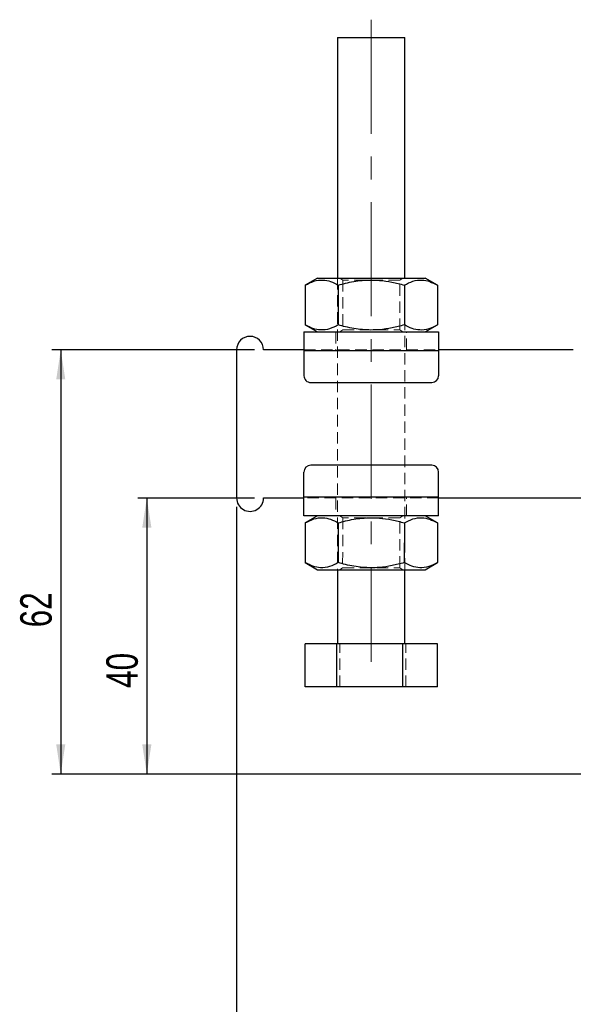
# Model space of a CAD drawing. Header units: millimetres. Extents: x 50 to 364, y 8 to 287.
# Tile 5 of 16: x 50 to 112, y 110 to 220. Entities that reach past the tile are written whole.
import ezdxf

# ---------------------------------------------------------------- set-up
doc = ezdxf.new("R2010")
doc.units = ezdxf.units.MM
doc.linetypes.add('CENTERX2', pattern=[20.32, 12.7, -2.54, 2.54, -2.54])
doc.linetypes.add('HIDDEN', pattern=[1.905, 1.27, -0.635])
doc.layers.add('FORMATO', color=179, linetype='Continuous')
doc.styles.add('SLDTEXTSTYLE0', font='TXT', dxfattribs={"width": 0.75})
doc.dimstyles.new('SLDDIMSTYLE0', dxfattribs={"dimtxt": 3.5, "dimasz": 3.302, "dimexe": 0, "dimexo": 0.0625, "dimgap": 0.875, "dimtad": 1, "dimdec": 0, "dimlfac": 1.333333, "dimrnd": 1e-09, "dimzin": 12, "dimdsep": 46, "dimtxsty": 'SLDTEXTSTYLE0', "dimsah": 1, "dimcen": 0.09, "dimadec": 0, "dimazin": 3, "dimtfac": 1, "dimtdec": 0, "dimtofl": 0, "dimtmove": 0, "dimatfit": 3, "dimfxl": 0, "dimfrac": 2, "dimtolj": 1, "dimtzin": 12, "dimarcsym": 0})
doc.dimstyles.new('SLDDIMSTYLE1', dxfattribs={"dimtxt": 3.5, "dimasz": 3.302, "dimexe": 0, "dimexo": 0.0625, "dimgap": 0.875, "dimtad": 1, "dimdec": 3, "dimlfac": 1.333333, "dimrnd": 1e-09, "dimzin": 12, "dimdsep": 46, "dimtxsty": 'SLDTEXTSTYLE0', "dimsah": 1, "dimcen": 0.09, "dimadec": 0, "dimazin": 3, "dimtfac": 1, "dimtdec": 3, "dimtofl": 0, "dimtmove": 0, "dimatfit": 3, "dimfxl": 0, "dimfrac": 2, "dimtolj": 1, "dimtzin": 12, "dimarcsym": 0})

# ---------------------------------------------------------------- blocks, each defined once
blk = doc.blocks.new('_D_3')
at = {"layer": 'FORMATO'}
for p, q in [((74.48, 165.74), (74.48, 100.25)), ((117.6, 135.75), (117.6, 100.25)), ((117.6, 101.25), (74.48, 101.25))]:
    blk.add_line(p, q, dxfattribs=at)
for points in [[(74.48, 101.25), (77.78, 100.74), (77.78, 101.76)], [(117.6, 101.25), (114.3, 101.76), (114.3, 100.74)]]:
    blk.add_solid(points, dxfattribs=at)
at = {"layer": 'FORMATO', "insert": (93, 105.76), "char_height": 3.5, "attachment_point": 1, "style": 'SLDTEXTSTYLE0'}
blk.add_mtext('57', dxfattribs=at)
blk = doc.blocks.new('_D_4')
at = {"layer": 'FORMATO'}
for p, q in [((74.48, 165.74), (74.48, 82.25)), ((171.6, 157.72), (171.6, 82.25)), ((74.48, 83.25), (171.6, 83.25))]:
    blk.add_line(p, q, dxfattribs=at)
for points in [[(74.48, 83.25), (77.78, 82.74), (77.78, 83.76)], [(171.6, 83.25), (168.3, 83.76), (168.3, 82.74)]]:
    blk.add_solid(points, dxfattribs=at)
at = {"layer": 'FORMATO', "insert": (128.91, 87.76), "char_height": 3.5, "attachment_point": 1, "style": 'SLDTEXTSTYLE0'}
blk.add_mtext('129', dxfattribs=at)
blk = doc.blocks.new('_D_5')
at = {"layer": 'FORMATO'}
for p, q in [((76.48, 166.74), (63.48, 166.74)), ((64.48, 166.74), (64.48, 136)), ((118.29, 136), (63.48, 136))]:
    blk.add_line(p, q, dxfattribs=at)
for points in [[(64.48, 166.74), (63.97, 163.44), (64.99, 163.44)], [(64.48, 136), (64.99, 139.3), (63.97, 139.3)]]:
    blk.add_solid(points, dxfattribs=at)
at = {"layer": 'FORMATO', "insert": (59.97, 145.59), "char_height": 3.5, "attachment_point": 1, "rotation": 90, "style": 'SLDTEXTSTYLE0'}
blk.add_mtext('40', dxfattribs=at)
blk = doc.blocks.new('_D_6')
at = {"layer": 'FORMATO'}
for p, q in [((76.48, 183.24), (53.89, 183.24)), ((54.89, 183.24), (54.89, 136)), ((118.29, 136), (53.89, 136))]:
    blk.add_line(p, q, dxfattribs=at)
for points in [[(54.89, 183.24), (54.39, 179.94), (55.4, 179.94)], [(54.89, 136), (55.4, 139.3), (54.39, 139.3)]]:
    blk.add_solid(points, dxfattribs=at)
at = {"layer": 'FORMATO', "insert": (50.38, 152.34), "char_height": 3.5, "attachment_point": 1, "rotation": 90, "style": 'SLDTEXTSTYLE0'}
blk.add_mtext('62', dxfattribs=at)

msp = doc.modelspace()

# ---------------------------------------------------------------- linework, layer by layer
at = {"color": 7, "linetype": 'Continuous', "lineweight": 25}
for p, q in [((85.732027, 218.006883), (85.730875, 191.231886)), ((93.230877, 191.231564), (93.232025, 218.006565)), ((83.480876, 191.231981), (82.119627, 190.446141)), ((96.84206, 190.445512), (95.480878, 191.231467)), ((82.119627, 190.446141), (82.119437, 186.017938)), ((85.800238, 190.445984), (85.800048, 186.01778)), ((93.161452, 190.445669), (93.161262, 186.017466)), ((96.84206, 190.445512), (96.84187, 186.017308)), ((82.119437, 186.017938), (83.480619, 185.231982)), ((95.480621, 185.231468), (96.84187, 186.017308)), ((81.980622, 185.232047), (96.980622, 185.231404)), ((74.480534, 183.244868), (74.47983, 166.744867)), ((81.980533, 183.244547), (77.480535, 183.244739)), ((81.980533, 183.169547), (81.98041, 180.357047)), ((81.980533, 183.169547), (96.980532, 183.168904)), ((96.980532, 183.168904), (96.980412, 180.356404)), ((111.980535, 183.243261), (96.980535, 183.243904)), ((82.730378, 179.607014), (96.23038, 179.606436)), ((96.229983, 170.381436), (82.729986, 170.382014)), ((81.979834, 166.819546), (81.979951, 169.632046)), ((96.979831, 166.818903), (96.979951, 169.631403)), ((77.47983, 166.744739), (81.979828, 166.744546)), ((96.979831, 166.818903), (81.979834, 166.819546)), ((96.979828, 166.743903), (126.979828, 166.742618)), ((96.979744, 164.756403), (81.979745, 164.757046)), ((83.479742, 164.756982), (82.118493, 163.971142)), ((96.840926, 163.970511), (95.479744, 164.756468)), ((82.118493, 163.971142), (82.118303, 159.542938)), ((85.799104, 163.970984), (85.798914, 159.542781)), ((93.160318, 163.970669), (93.160128, 159.542465)), ((96.840926, 163.970511), (96.840736, 159.542308)), ((82.118303, 159.542938), (83.479485, 158.756982)), ((95.479487, 158.756468), (96.840736, 159.542308)), ((85.729484, 158.756886), (85.729132, 150.506885)), ((93.229133, 150.506564), (93.229485, 158.756564)), ((82.120454, 145.70704), (82.120661, 150.50704)), ((85.625872, 150.506891), (82.120661, 150.50704)), ((85.625666, 145.70689), (85.625872, 150.506891)), ((92.984345, 150.506575), (85.625872, 150.506891)), ((92.984139, 145.706575), (92.984345, 150.506575)), ((96.837604, 150.50641), (92.984345, 150.506575)), ((96.8374, 145.70641), (96.837604, 150.50641)), ((85.625666, 145.70689), (82.120454, 145.70704)), ((92.984139, 145.706575), (85.625666, 145.70689)), ((96.8374, 145.70641), (92.984139, 145.706575))]:
    msp.add_line(p, q, dxfattribs=at)
at = {"color": 7, "linetype": 'HIDDEN', "lineweight": 18}
for p, q in [((85.730875, 191.231886), (85.729484, 158.756886)), ((85.975929, 191.231874), (86.293368, 191.009584)), ((86.293368, 191.009584), (86.293128, 185.454139)), ((92.66813, 185.453867), (92.668367, 191.00931)), ((92.668367, 191.00931), (92.985823, 191.231575)), ((93.229485, 158.756564), (93.230877, 191.231564)), ((86.293128, 185.454139), (85.975672, 185.231875)), ((92.985566, 185.231574), (92.66813, 185.453867)), ((85.543121, 185.231893), (85.543037, 183.244393)), ((93.418036, 183.244056), (93.41812, 185.231556)), ((81.980533, 183.244547), (96.980535, 183.243904)), ((81.980533, 183.169547), (96.980532, 183.168904)), ((96.979828, 166.743903), (81.979828, 166.744546)), ((96.979831, 166.818903), (81.979834, 166.819546)), ((85.542327, 166.744393), (85.542243, 164.756894)), ((93.417243, 164.756556), (93.417329, 166.744056)), ((85.974794, 164.756875), (86.292234, 164.534583)), ((86.292234, 164.534583), (86.291994, 158.979139)), ((92.666995, 158.978866), (92.667233, 164.53431)), ((92.667233, 164.53431), (92.984689, 164.756575)), ((86.291994, 158.979139), (85.974537, 158.756875)), ((92.984432, 158.756575), (92.666995, 158.978866)), ((85.973716, 145.706875), (85.973917, 150.506875)), ((93.332186, 145.706559), (93.332393, 150.506559))]:
    msp.add_line(p, q, dxfattribs=at)
at = {"color": 7, "linetype": 'Continuous', "lineweight": 25, "flags": 128}
for points in [[(85.732027, 218.006883), (85.732798, 218.006883), (85.814957, 218.006883), (86.029651, 218.006872), (86.369124, 218.006855), (86.821104, 218.006839), (87.369258, 218.006816), (87.993777, 218.006788), (88.67208, 218.00676), (89.379658, 218.006727), (90.090935, 218.006699), (90.780207, 218.006671), (91.422556, 218.006643), (91.994769, 218.006615), (92.476167, 218.006598), (92.849349, 218.006582), (93.100826, 218.00657), (93.221511, 218.006565), (93.232025, 218.006565)], [(83.480876, 191.231981), (83.547893, 191.231978), (83.747438, 191.231969), (84.075064, 191.231955), (84.523445, 191.231936), (85.082569, 191.231914), (85.739939, 191.231886), (86.480877, 191.231852), (87.288831, 191.231819), (88.145752, 191.231782), (89.032496, 191.231743), (89.929259, 191.231707), (90.816003, 191.231668), (91.672924, 191.231631), (92.480878, 191.231595), (93.221816, 191.231564), (93.879189, 191.231536), (94.438309, 191.231511), (94.886691, 191.231494), (95.214314, 191.23148), (95.413862, 191.231469), (95.480878, 191.231467)], [(81.980622, 185.232047), (81.980616, 185.192416), (81.980611, 185.075048), (81.980605, 184.884452), (81.980594, 184.627955), (81.980583, 184.31541), (81.980566, 183.958831), (81.980549, 183.57192), (81.980533, 183.169547)], [(96.980622, 185.231404), (96.980619, 185.191773), (96.980613, 185.074405), (96.980605, 184.883809), (96.980594, 184.627311), (96.98058, 184.314768), (96.980566, 183.958187), (96.980549, 183.571277), (96.980532, 183.168904)], [(81.979745, 164.757046), (81.979745, 164.796677), (81.97975, 164.914045), (81.979756, 165.10464), (81.979767, 165.361138), (81.979784, 165.673683), (81.979795, 166.030262), (81.979812, 166.417172), (81.979834, 166.819546)], [(96.979744, 164.756403), (96.979744, 164.796034), (96.97975, 164.913402), (96.979758, 165.103997), (96.979769, 165.360496), (96.979783, 165.67304), (96.979797, 166.029619), (96.979814, 166.41653), (96.979831, 166.818903)], [(83.479485, 158.756982), (83.546501, 158.756979), (83.746046, 158.756971), (84.073673, 158.756956), (84.522054, 158.756937), (85.081177, 158.756914), (85.738548, 158.756885), (86.479486, 158.756853), (87.28744, 158.756819), (88.144361, 158.756782), (89.031104, 158.756744), (89.927868, 158.756705), (90.814611, 158.756668), (91.671532, 158.756631), (92.479486, 158.756596), (93.220424, 158.756564), (93.877797, 158.756536), (94.436918, 158.756513), (94.885299, 158.756493), (95.212923, 158.756479), (95.412471, 158.756471), (95.479487, 158.756468)]]:
    msp.add_lwpolyline(points, dxfattribs=at)
at = {"color": 7, "linetype": 'HIDDEN', "lineweight": 18, "flags": 128}
for points in [[(92.668367, 191.00931), (92.652014, 191.00931), (92.522187, 191.009315), (92.267846, 191.009327), (91.899409, 191.009343), (91.431955, 191.009363), (90.884625, 191.009385), (90.279824, 191.009413), (89.642313, 191.009441), (88.998192, 191.009466), (88.373835, 191.009494), (87.794796, 191.009519), (87.284785, 191.009542), (86.864684, 191.009558), (86.551687, 191.009572), (86.358618, 191.009581), (86.293368, 191.009584)], [(86.293128, 185.454139), (86.309484, 185.454139), (86.439308, 185.454134), (86.693649, 185.454122), (87.062089, 185.454107), (87.529542, 185.454086), (88.076875, 185.454064), (88.681674, 185.454037), (89.319185, 185.454009), (89.963306, 185.453983), (90.587666, 185.453956), (91.166702, 185.453931), (91.676713, 185.453909), (92.096813, 185.45389), (92.409808, 185.453878), (92.602882, 185.45387), (92.66813, 185.453867), (92.66813, 185.453867)], [(92.667233, 164.53431), (92.65088, 164.534311), (92.521052, 164.534316), (92.266715, 164.534327), (91.898274, 164.534343), (91.430821, 164.534363), (90.883491, 164.534387), (90.278689, 164.534412), (89.641179, 164.53444), (88.997057, 164.534467), (88.3727, 164.534494), (87.793662, 164.534519), (87.283651, 164.534541), (86.86355, 164.534559), (86.550553, 164.534572), (86.357484, 164.53458), (86.292234, 164.534583)], [(86.291994, 158.979139), (86.308349, 158.979139), (86.438174, 158.979133), (86.692514, 158.979123), (87.060955, 158.979107), (87.528408, 158.979086), (88.075741, 158.979063), (88.68054, 158.979037), (89.318051, 158.97901), (89.962172, 158.978982), (90.586531, 158.978956), (91.165567, 158.978931), (91.675578, 158.978909), (92.095679, 158.978891), (92.408673, 158.978877), (92.601748, 158.978869), (92.666995, 158.978866), (92.666995, 158.978866)]]:
    msp.add_lwpolyline(points, dxfattribs=at)
at = {"color": 7, "linetype": 'Continuous', "lineweight": 25}
for centre, radius, start, end in [((75.980535, 183.244803), 1.5, 359.99754517, 179.99754517), ((82.730411, 180.357014), 0.75, 179.99754517, 269.99754517), ((96.230411, 180.356436), 0.75, 269.99754517, 359.99754517), ((82.729952, 169.632014), 0.75, 89.99754517, 179.99754517), ((96.229952, 169.631436), 0.75, 359.99754517, 89.99754517), ((75.979828, 166.744803), 1.5, 179.99754517, 359.99754517)]:
    msp.add_arc(centre, radius, start, end, dxfattribs=at)
for points, knots in [([(82.119627, 190.446141), (82.439085, 190.610586), (83.084927, 190.943043), (84.041817, 191.064632), (84.956523, 190.886062), (85.517287, 190.59357), (85.800238, 190.445984)], [0, 0, 0, 0, 0.2646048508, 0.5349477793, 0.7653430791, 1, 1, 1, 1]), ([(85.800238, 190.445984), (86.067352, 190.519272), (86.938266, 190.758224), (88.466513, 191.02163), (90.21226, 191.031381), (91.78766, 190.810543), (92.701847, 190.567738), (93.161452, 190.445669)], [0, 0, 0, 0, 0.1112573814, 0.3627507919, 0.6203151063, 0.8091147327, 1, 1, 1, 1]), ([(93.161452, 190.445669), (93.48091, 190.610113), (94.126752, 190.942567), (95.083639, 191.064157), (95.998345, 190.885586), (96.559109, 190.593097), (96.84206, 190.445512)], [0, 0, 0, 0, 0.2646049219, 0.5349477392, 0.7653431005, 1, 1, 1, 1]), ([(85.800048, 186.01778), (85.480588, 185.853336), (84.834741, 185.520883), (83.877859, 185.399292), (82.963153, 185.577862), (82.402389, 185.870353), (82.119437, 186.017938)], [0, 0, 0, 0, 0.2646052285, 0.5349477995, 0.7653431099, 1, 1, 1, 1]), ([(93.161262, 186.017466), (92.706306, 185.896575), (91.792172, 185.653672), (90.232674, 185.434274), (88.482599, 185.44018), (86.953471, 185.701211), (86.067152, 185.944471), (85.800048, 186.01778)], [0, 0, 0, 0, 0.1889643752, 0.379682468, 0.6308202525, 0.8887428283, 1, 1, 1, 1]), ([(96.84187, 186.017308), (96.522413, 185.852863), (95.87657, 185.520408), (94.919684, 185.398818), (94.004974, 185.577388), (93.444212, 185.86988), (93.161262, 186.017466)], [0, 0, 0, 0, 0.264604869, 0.5349476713, 0.7653432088, 1, 1, 1, 1]), ([(82.118493, 163.971142), (82.43795, 164.135586), (83.083793, 164.468042), (84.040683, 164.589631), (84.955388, 164.411061), (85.516153, 164.11857), (85.799104, 163.970984)], [0, 0, 0, 0, 0.2646048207, 0.534947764, 0.7653430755, 1, 1, 1, 1]), ([(85.799104, 163.970984), (86.066218, 164.044272), (86.937132, 164.283225), (88.465379, 164.546628), (90.211125, 164.556379), (91.786525, 164.335544), (92.700713, 164.092738), (93.160318, 163.970669)], [0, 0, 0, 0, 0.1112574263, 0.3627507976, 0.6203151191, 0.8091147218, 1, 1, 1, 1]), ([(93.160318, 163.970669), (93.479775, 164.135113), (94.125618, 164.467568), (95.082505, 164.589158), (95.99721, 164.410588), (96.557975, 164.118097), (96.840926, 163.970511)], [0, 0, 0, 0, 0.2646049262, 0.5349477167, 0.765343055, 1, 1, 1, 1]), ([(85.798914, 159.542781), (85.479454, 159.378337), (84.833607, 159.045882), (83.876725, 158.924291), (82.962018, 159.102862), (82.401254, 159.395353), (82.118303, 159.542938)], [0, 0, 0, 0, 0.26460525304, 0.53494780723, 0.76534310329, 1, 1, 1, 1]), ([(93.160128, 159.542465), (92.705172, 159.421575), (91.791037, 159.178673), (90.231539, 158.959274), (88.481465, 158.96518), (86.952336, 159.226211), (86.066018, 159.469471), (85.798914, 159.542781)], [0, 0, 0, 0, 0.1889643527, 0.3796824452, 0.6308202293, 0.8887428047, 1, 1, 1, 1]), ([(96.840736, 159.542308), (96.521278, 159.377863), (95.875435, 159.045409), (94.91855, 158.923818), (94.00384, 159.102389), (93.443078, 159.39488), (93.160128, 159.542465)], [0, 0, 0, 0, 0.2646048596, 0.5349476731, 0.7653432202, 1, 1, 1, 1])]:
    msp.add_open_spline(points, degree=3, knots=knots, dxfattribs=at)
at = {"layer": 'FORMATO', "linetype": 'CENTERX2', "lineweight": 18}
msp.add_line((89.48211, 220.006725), (89.479047, 148.506725), dxfattribs=at)

# ---------------------------------------------------------------- dimensions: what is measured, and where the dimension line sits
at = {"layer": 'FORMATO'}
for base, p1, picture, middle in [((54.893496, 135.999874), (77.480535, 183.244739), '_D_6', (54.893496, 154.926089)), ((64.479764, 135.999874), (77.479828, 166.744739), '_D_5', (64.479764, 148.172418))]:
    dim = msp.add_linear_dim(base=base, p1=p1, p2=(119.292282, 135.999874), angle=90, dimstyle='SLDDIMSTYLE1', dxfattribs=at)
    dim.commit()
    dim.dimension.update_dxf_attribs({"geometry": picture, "text_midpoint": middle, "dimtype": 160})
for base, p1, p2, picture, middle in [((74.479828, 101.249874), (117.604782, 136.749874), (74.479828, 166.744867), '_D_3', (95.585657, 101.249874)), ((171.604782, 83.249874), (74.479828, 166.744867), (171.604782, 158.717618), '_D_4', (132.790063, 83.249874))]:
    dim = msp.add_linear_dim(base=base, p1=p1, p2=p2, dimstyle='SLDDIMSTYLE0', dxfattribs=at)
    dim.commit()
    dim.dimension.update_dxf_attribs({"geometry": picture, "text_midpoint": middle, "dimtype": 160})

doc.saveas('drawing.dxf')
